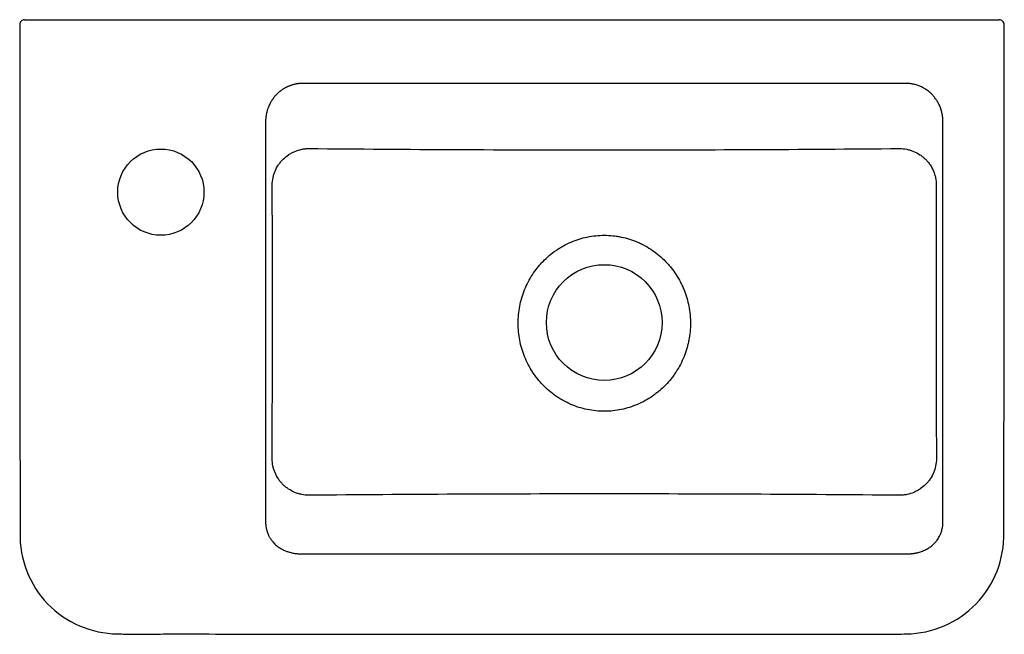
# Model space of a CAD drawing. Header units: millimetres. Extents: x 4644.543 to 4644.943, y 2353.01 to 2353.259.
import ezdxf

# ---------------------------------------------------------------- set-up
doc = ezdxf.new("R2010")
doc.units = ezdxf.units.MM
doc.layers.add('SANINDUSA', color=3, linetype='Continuous')

msp = doc.modelspace()

# ---------------------------------------------------------------- linework, layer by layer
at = {"layer": 'SANINDUSA'}
msp.add_line((4644.54844573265, 2353.259117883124), (4644.93804809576, 2353.259117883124), dxfattribs=at)
for centre, radius in [((4644.600746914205, 2353.189117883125), 0.0175), ((4644.78074682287, 2353.13618029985), 0.02349999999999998)]:
    msp.add_circle(centre, radius, dxfattribs=at)
for centre, radius, start, end in [((4644.545449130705, 2353.25711872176), 0.0019991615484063, 90.0245339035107, 180.0251522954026), ((4644.941044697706, 2353.25711872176), 0.0019991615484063, 359.9748477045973, 89.97546609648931), ((4644.58358834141, 2353.04981807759), 0.04, 178.5369472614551, 269.4070532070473), ((4644.902907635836, 2353.04981807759), 0.04, 270.5929467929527, 1.463052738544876)]:
    msp.add_arc(centre, radius, start, end, dxfattribs=at)
for points, knots in [([(4644.545448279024, 2353.259117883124), (4644.545439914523, 2353.259117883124), (4644.545452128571, 2353.259117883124), (4644.545516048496, 2353.259117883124), (4644.545568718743, 2353.259117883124), (4644.545711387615, 2353.259117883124), (4644.545800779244, 2353.259117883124), (4644.54601561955, 2353.259117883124), (4644.546141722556, 2353.259117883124), (4644.546558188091, 2353.259117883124), (4644.546898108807, 2353.259117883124), (4644.547451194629, 2353.259117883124), (4644.547645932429, 2353.259117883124), (4644.548041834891, 2353.259117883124), (4644.548242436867, 2353.259117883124), (4644.548445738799, 2353.259117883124)], [0, 0, 0, 0, 0.124999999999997, 0.124999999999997, 0.249999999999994, 0.249999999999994, 0.374999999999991, 0.374999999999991, 0.499999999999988, 0.499999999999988, 0.749999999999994, 0.749999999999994, 0.874999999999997, 0.874999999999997, 1, 1, 1, 1]), ([(4644.938048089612, 2353.259117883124), (4644.938251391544, 2353.259117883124), (4644.938451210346, 2353.259117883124), (4644.938844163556, 2353.259117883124), (4644.939039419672, 2353.259117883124), (4644.939410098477, 2353.259117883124), (4644.939585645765, 2353.259117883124), (4644.939917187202, 2353.259117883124), (4644.940073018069, 2353.259117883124), (4644.940489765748, 2353.259117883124), (4644.940710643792, 2353.259117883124), (4644.940924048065, 2353.259117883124), (4644.940977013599, 2353.259117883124), (4644.941041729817, 2353.259117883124), (4644.941053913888, 2353.259117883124), (4644.941045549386, 2353.259117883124)], [0, 0, 0, 0, 0.1250000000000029, 0.1250000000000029, 0.2500000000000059, 0.2500000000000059, 0.3750000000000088, 0.3750000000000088, 0.5000000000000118, 0.5000000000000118, 0.7500000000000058, 0.7500000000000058, 0.8750000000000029, 0.8750000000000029, 1, 1, 1, 1]), ([(4644.543445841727, 2353.25711784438), (4644.543445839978, 2353.256744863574), (4644.543445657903, 2353.217920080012), (4644.543530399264, 2353.159873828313), (4644.543480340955, 2353.092573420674), (4644.543655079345, 2353.062650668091), (4644.543573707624, 2353.05193414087), (4644.543601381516, 2353.050839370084)], [0, 0, 0, 0, 0.005376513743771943, 0.5596587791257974, 0.8367952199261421, 0.9753743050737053, 0.9911634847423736, 0.9911634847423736, 0.9911634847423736, 0.9911634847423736]), ([(4644.942891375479, 2353.049000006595), (4644.942883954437, 2353.049643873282), (4644.942927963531, 2353.051760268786), (4644.942892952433, 2353.056287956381), (4644.943131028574, 2353.125012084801), (4644.943068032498, 2353.192268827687), (4644.943007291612, 2353.257117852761)], [0, 0, 0, 0, 0.009250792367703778, 0.0305381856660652, 0.06524385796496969, 1, 1, 1, 1]), ([(4644.658247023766, 2353.233250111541), (4644.658126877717, 2353.233249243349), (4644.657886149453, 2353.233247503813), (4644.657524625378, 2353.233233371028), (4644.657162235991, 2353.23321070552), (4644.656799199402, 2353.233178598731), (4644.656435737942, 2353.233137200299), (4644.656072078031, 2353.233086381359), (4644.655708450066, 2353.233026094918), (4644.655345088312, 2353.232956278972), (4644.654982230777, 2353.232876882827), (4644.654620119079, 2353.23278786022), (4644.654258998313, 2353.232689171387), (4644.653899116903, 2353.232580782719), (4644.653540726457, 2353.232462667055), (4644.653184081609, 2353.232334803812), (4644.652829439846, 2353.232197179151), (4644.65247706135, 2353.232049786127), (4644.652127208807, 2353.231892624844), (4644.65178014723, 2353.231725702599), (4644.651436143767, 2353.23154903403), (4644.651095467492, 2353.231362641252), (4644.650758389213, 2353.231166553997), (4644.650425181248, 2353.230960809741), (4644.650096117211, 2353.230745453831), (4644.64977147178, 2353.230520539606), (4644.649451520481, 2353.230286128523), (4644.649136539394, 2353.230042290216), (4644.648826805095, 2353.229789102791), (4644.648522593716, 2353.229526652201), (4644.648224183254, 2353.229255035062), (4644.647931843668, 2353.22897434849), (4644.647413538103, 2353.228449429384), (4644.646691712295, 2353.227626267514), (4644.645826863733, 2353.226432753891), (4644.645044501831, 2353.225099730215), (4644.644531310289, 2353.223983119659), (4644.644211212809, 2353.223142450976), (4644.644029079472, 2353.222610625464), (4644.643854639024, 2353.22203387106), (4644.643692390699, 2353.22141168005), (4644.643547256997, 2353.220743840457), (4644.643424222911, 2353.220030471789), (4644.643329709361, 2353.219272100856), (4644.643265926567, 2353.21846972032), (4644.643257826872, 2353.217919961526), (4644.643253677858, 2353.217638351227)], [0, 0, 0, 0, 0.01497550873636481, 0.03000538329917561, 0.04509044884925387, 0.06023152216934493, 0.07542941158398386, 0.09068491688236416, 0.1059988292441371, 0.1213719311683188, 0.1368049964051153, 0.1522987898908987, 0.1678540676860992, 0.1834715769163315, 0.1991520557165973, 0.2148962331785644, 0.2307048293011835, 0.2465785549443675, 0.2625181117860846, 0.2785241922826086, 0.2945974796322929, 0.3107386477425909, 0.3269483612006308, 0.3432272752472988, 0.3595760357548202, 0.3759952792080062, 0.3924856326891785, 0.4090477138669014, 0.4256821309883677, 0.4423894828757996, 0.4591703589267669, 0.4760253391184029, 0.4929549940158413, 0.5512234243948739, 0.6124650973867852, 0.6766945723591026, 0.7439237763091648, 0.7656436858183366, 0.7890471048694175, 0.8141340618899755, 0.8409044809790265, 0.8693581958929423, 0.8994949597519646, 0.9313144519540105, 0.9648162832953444, 1, 1, 1, 1]), ([(4644.918240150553, 2353.217638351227), (4644.918239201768, 2353.217773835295), (4644.918237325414, 2353.218041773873), (4644.918222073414, 2353.218438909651), (4644.918198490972, 2353.218826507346), (4644.918166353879, 2353.219204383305), (4644.918126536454, 2353.219572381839), (4644.91807961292, 2353.219930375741), (4644.918026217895, 2353.220278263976), (4644.917966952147, 2353.220615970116), (4644.917902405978, 2353.220943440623), (4644.917833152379, 2353.22126064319), (4644.917759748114, 2353.221567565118), (4644.917682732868, 2353.221864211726), (4644.917602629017, 2353.222150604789), (4644.917519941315, 2353.222426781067), (4644.917435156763, 2353.2226927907), (4644.91734874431, 2353.222948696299), (4644.917261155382, 2353.223194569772), (4644.917172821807, 2353.223430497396), (4644.916916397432, 2353.224084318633), (4644.916441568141, 2353.225114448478), (4644.915658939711, 2353.226444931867), (4644.914793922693, 2353.227636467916), (4644.913977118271, 2353.228566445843), (4644.913247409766, 2353.229283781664), (4644.912623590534, 2353.229832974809), (4644.911976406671, 2353.230342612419), (4644.911308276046, 2353.230811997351), (4644.910621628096, 2353.231240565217), (4644.90991887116, 2353.231627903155), (4644.909202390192, 2353.231973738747), (4644.908474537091, 2353.232277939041), (4644.907737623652, 2353.232540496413), (4644.906993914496, 2353.232761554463), (4644.906245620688, 2353.232941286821), (4644.905494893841, 2353.233080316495), (4644.904743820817, 2353.233178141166), (4644.903994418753, 2353.233238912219), (4644.903495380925, 2353.233246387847), (4644.903246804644, 2353.233250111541)], [0, 0, 0, 0, 0.01692925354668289, 0.03347995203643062, 0.04965204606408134, 0.0654454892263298, 0.08086023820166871, 0.09589625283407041, 0.1105534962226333, 0.1248319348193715, 0.1387315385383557, 0.1522522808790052, 0.1653941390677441, 0.1781570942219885, 0.1905411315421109, 0.2025462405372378, 0.2141724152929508, 0.2254196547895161, 0.2362879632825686, 0.246777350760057, 0.2568878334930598, 0.3240146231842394, 0.3881618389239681, 0.4493414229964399, 0.5075679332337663, 0.5424309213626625, 0.5769787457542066, 0.6112165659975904, 0.6451497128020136, 0.6787836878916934, 0.7121241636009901, 0.7451769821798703, 0.7779481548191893, 0.8104438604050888, 0.8426704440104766, 0.8746344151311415, 0.906342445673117, 0.9378013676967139, 0.9690181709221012, 1, 1, 1, 1]), ([(4644.645967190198, 2353.192062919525), (4644.645976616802, 2353.193031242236), (4644.646080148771, 2353.193982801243), (4644.646370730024, 2353.195386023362), (4644.646490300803, 2353.195849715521), (4644.646775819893, 2353.196768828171), (4644.646942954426, 2353.197226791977), (4644.647506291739, 2353.198562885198), (4644.647963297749, 2353.199406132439), (4644.648768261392, 2353.200601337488), (4644.649056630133, 2353.200988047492), (4644.649674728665, 2353.201737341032), (4644.650004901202, 2353.202099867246), (4644.651035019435, 2353.203125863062), (4644.651781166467, 2353.203737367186), (4644.652989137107, 2353.204546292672), (4644.653407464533, 2353.2047981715), (4644.654271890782, 2353.205262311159), (4644.654712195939, 2353.205471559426), (4644.656056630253, 2353.206032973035), (4644.656984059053, 2353.206319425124), (4644.658422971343, 2353.206614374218), (4644.65891051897, 2353.206689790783), (4644.659885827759, 2353.206792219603), (4644.660375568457, 2353.206819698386), (4644.660867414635, 2353.206823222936)], [0, 0, 0, 0, 0.1249999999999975, 0.1249999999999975, 0.187499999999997, 0.187499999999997, 0.2499999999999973, 0.2499999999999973, 0.3749999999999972, 0.3749999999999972, 0.4374999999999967, 0.4374999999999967, 0.4999999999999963, 0.4999999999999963, 0.6249999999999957, 0.6249999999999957, 0.6874999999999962, 0.6874999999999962, 0.7499999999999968, 0.7499999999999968, 0.8749999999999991, 0.8749999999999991, 0.9374999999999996, 0.9374999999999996, 1, 1, 1, 1]), ([(4644.660867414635, 2353.206823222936), (4644.700818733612, 2353.206461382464), (4644.740776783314, 2353.206278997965), (4644.800723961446, 2353.206278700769), (4644.820709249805, 2353.206324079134), (4644.860672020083, 2353.206505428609), (4644.880650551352, 2353.206641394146), (4644.900626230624, 2353.206822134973)], [0, 0, 0, 0, 0.5, 0.5, 0.75, 0.75, 1, 1, 1, 1]), ([(4644.900626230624, 2353.206822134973), (4644.901608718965, 2353.206815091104), (4644.902575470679, 2353.206713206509), (4644.904002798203, 2353.206422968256), (4644.904474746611, 2353.206303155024), (4644.905410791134, 2353.206016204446), (4644.905873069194, 2353.205849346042), (4644.907220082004, 2353.205288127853), (4644.908074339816, 2353.204831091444), (4644.909289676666, 2353.204020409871), (4644.909684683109, 2353.203728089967), (4644.910436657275, 2353.203112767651), (4644.911154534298, 2353.202464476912), (4644.911805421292, 2353.201751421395), (4644.912422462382, 2353.201005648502), (4644.912715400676, 2353.200614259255), (4644.913528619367, 2353.199409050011), (4644.913985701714, 2353.198564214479), (4644.914546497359, 2353.197236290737), (4644.914712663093, 2353.196782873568), (4644.915000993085, 2353.195857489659), (4644.915121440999, 2353.195391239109), (4644.915413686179, 2353.193982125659), (4644.915517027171, 2353.193028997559), (4644.915526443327, 2353.192061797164)], [0, 0, 0, 0, 0.1249999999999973, 0.1249999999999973, 0.1874999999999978, 0.1874999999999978, 0.2499999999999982, 0.2499999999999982, 0.3749999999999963, 0.3749999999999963, 0.4374999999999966, 0.4374999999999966, 0.4999999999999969, 0.5624999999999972, 0.5624999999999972, 0.6249999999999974, 0.6249999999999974, 0.7499999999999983, 0.7499999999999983, 0.8124999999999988, 0.8124999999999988, 0.8749999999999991, 0.8749999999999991, 1, 1, 1, 1]), ([(4644.78074682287, 2353.10018029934), (4644.783082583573, 2353.100180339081), (4644.785382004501, 2353.100417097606), (4644.7887784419, 2353.101115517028), (4644.789901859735, 2353.101406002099), (4644.792130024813, 2353.102105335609), (4644.793216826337, 2353.102508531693), (4644.796398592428, 2353.103872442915), (4644.798415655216, 2353.10498603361), (4644.800805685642, 2353.106635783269), (4644.801278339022, 2353.106979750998), (4644.802202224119, 2353.107688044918), (4644.802653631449, 2353.108052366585), (4644.803976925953, 2353.109175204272), (4644.804817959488, 2353.109963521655), (4644.806419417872, 2353.111618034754), (4644.807179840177, 2353.1124842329), (4644.808259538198, 2353.113842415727), (4644.808609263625, 2353.114304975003), (4644.809288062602, 2353.115250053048), (4644.809617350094, 2353.115733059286), (4644.811194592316, 2353.118172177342), (4644.812251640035, 2353.120219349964), (4644.813539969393, 2353.123429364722), (4644.813919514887, 2353.124522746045), (4644.814411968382, 2353.126198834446), (4644.814563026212, 2353.126762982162), (4644.814836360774, 2353.127891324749), (4644.814959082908, 2353.128456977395), (4644.815504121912, 2353.131292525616), (4644.815722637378, 2353.133584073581), (4644.815722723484, 2353.136477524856), (4644.815708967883, 2353.137057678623), (4644.815653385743, 2353.138220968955), (4644.815611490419, 2353.138803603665), (4644.815445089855, 2353.140537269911), (4644.815279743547, 2353.14168029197), (4644.814624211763, 2353.145071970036), (4644.813976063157, 2353.147283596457), (4644.812891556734, 2353.149983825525), (4644.812660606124, 2353.150520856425), (4644.812175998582, 2353.151576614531), (4644.811921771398, 2353.15209684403), (4644.811123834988, 2353.153634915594), (4644.810544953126, 2353.15463019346), (4644.809294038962, 2353.156560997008), (4644.808622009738, 2353.157496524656), (4644.807542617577, 2353.158854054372), (4644.807170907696, 2353.159298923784), (4644.806403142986, 2353.160173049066), (4644.806006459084, 2353.16060283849), (4644.80398375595, 2353.16268864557), (4644.802225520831, 2353.164175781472), (4644.799381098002, 2353.16613823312), (4644.798398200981, 2353.166747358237), (4644.796869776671, 2353.167590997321), (4644.796350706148, 2353.167860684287), (4644.795306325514, 2353.168370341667), (4644.79477959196, 2353.168611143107), (4644.792123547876, 2353.169746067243), (4644.789927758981, 2353.17043495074), (4644.787093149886, 2353.171018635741), (4644.786521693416, 2353.171121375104), (4644.78536951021, 2353.171298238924), (4644.784790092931, 2353.171372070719), (4644.783057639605, 2353.171548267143), (4644.781904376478, 2353.171606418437), (4644.779601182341, 2353.171606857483), (4644.778451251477, 2353.171549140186), (4644.77615474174, 2353.171317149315), (4644.775006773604, 2353.171142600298), (4644.77157665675, 2353.170439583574), (4644.76937544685, 2353.169747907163), (4644.766196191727, 2353.168390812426), (4644.765157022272, 2353.167884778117), (4644.76362980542, 2353.167043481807), (4644.763124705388, 2353.166748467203), (4644.76213478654, 2353.166136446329), (4644.761649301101, 2353.165819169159), (4644.759268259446, 2353.164177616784), (4644.757510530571, 2353.162689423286), (4644.755495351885, 2353.160612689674), (4644.755101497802, 2353.160186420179), (4644.754332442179, 2353.159311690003), (4644.75395757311, 2353.158863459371), (4644.752872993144, 2353.157500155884), (4644.752198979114, 2353.156561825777), (4644.750319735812, 2353.153661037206), (4644.749255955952, 2353.151613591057), (4644.747951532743, 2353.148367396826), (4644.747571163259, 2353.147269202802), (4644.746919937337, 2353.145053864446), (4644.746648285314, 2353.143934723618), (4644.746211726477, 2353.141673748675), (4644.746046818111, 2353.14053191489), (4644.745825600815, 2353.138225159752), (4644.74576965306, 2353.137054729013), (4644.745770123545, 2353.133575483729), (4644.745989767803, 2353.131283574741), (4644.746643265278, 2353.127886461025), (4644.746915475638, 2353.126760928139), (4644.747408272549, 2353.125083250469), (4644.747586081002, 2353.124527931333), (4644.747966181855, 2353.123432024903), (4644.748168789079, 2353.12289034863), (4644.749243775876, 2353.120212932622), (4644.750300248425, 2353.1181692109), (4644.75187089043, 2353.115739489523), (4644.75219763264, 2353.115259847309), (4644.752876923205, 2353.114313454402), (4644.75322888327, 2353.113847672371), (4644.754311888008, 2353.112484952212), (4644.755073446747, 2353.111617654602), (4644.757474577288, 2353.109136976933), (4644.759229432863, 2353.107643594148), (4644.761625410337, 2353.105987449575), (4644.762114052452, 2353.105667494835), (4644.763100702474, 2353.105056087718), (4644.763600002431, 2353.104763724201), (4644.765115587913, 2353.103926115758), (4644.766149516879, 2353.103420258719), (4644.768264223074, 2353.1025131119), (4644.769344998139, 2353.102111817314), (4644.771554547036, 2353.101416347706), (4644.772688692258, 2353.101121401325), (4644.776104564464, 2353.100416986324), (4644.778411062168, 2353.100180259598), (4644.78074682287, 2353.10018029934)], [0, 0, 0, 0, 0.03124999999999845, 0.03124999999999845, 0.04687499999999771, 0.04687499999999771, 0.06249999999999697, 0.06249999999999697, 0.0937499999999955, 0.0937499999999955, 0.1015624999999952, 0.1015624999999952, 0.1093749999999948, 0.1093749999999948, 0.1249999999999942, 0.1249999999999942, 0.1406249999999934, 0.1406249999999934, 0.1484374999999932, 0.1484374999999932, 0.156249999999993, 0.156249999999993, 0.1874999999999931, 0.1874999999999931, 0.2031249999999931, 0.2031249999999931, 0.2109374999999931, 0.2109374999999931, 0.2187499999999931, 0.2187499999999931, 0.2499999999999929, 0.2499999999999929, 0.2578124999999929, 0.2578124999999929, 0.2656249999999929, 0.2656249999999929, 0.2812499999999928, 0.2812499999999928, 0.3124999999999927, 0.3124999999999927, 0.3203124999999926, 0.3203124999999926, 0.3281249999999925, 0.3281249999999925, 0.3437499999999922, 0.3437499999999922, 0.359374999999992, 0.359374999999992, 0.3671874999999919, 0.3671874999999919, 0.3749999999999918, 0.3749999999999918, 0.4062499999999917, 0.4062499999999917, 0.4218749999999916, 0.4218749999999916, 0.4296874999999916, 0.4296874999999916, 0.4374999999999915, 0.4374999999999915, 0.4687499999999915, 0.4687499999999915, 0.4765624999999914, 0.4765624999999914, 0.4843749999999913, 0.4843749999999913, 0.4999999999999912, 0.4999999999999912, 0.5156249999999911, 0.5156249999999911, 0.531249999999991, 0.531249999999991, 0.5624999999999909, 0.5624999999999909, 0.5781249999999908, 0.5781249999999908, 0.5859374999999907, 0.5859374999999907, 0.5937499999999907, 0.5937499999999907, 0.6249999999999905, 0.6249999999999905, 0.6328124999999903, 0.6328124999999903, 0.6406249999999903, 0.6406249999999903, 0.6562499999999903, 0.6562499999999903, 0.6874999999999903, 0.6874999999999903, 0.7031249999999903, 0.7031249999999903, 0.7187499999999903, 0.7187499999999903, 0.7343749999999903, 0.7343749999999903, 0.7499999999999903, 0.7499999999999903, 0.7812499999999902, 0.7812499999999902, 0.7968749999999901, 0.7968749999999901, 0.80468749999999, 0.80468749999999, 0.81249999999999, 0.81249999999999, 0.8437499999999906, 0.8437499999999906, 0.8515624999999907, 0.8515624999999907, 0.8593749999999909, 0.8593749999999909, 0.8749999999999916, 0.8749999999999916, 0.906249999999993, 0.906249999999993, 0.9140624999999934, 0.9140624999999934, 0.921874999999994, 0.921874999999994, 0.9374999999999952, 0.9374999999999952, 0.9531249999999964, 0.9531249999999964, 0.9687499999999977, 0.9687499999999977, 1, 1, 1, 1]), ([(4644.660826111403, 2353.066081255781), (4644.65984324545, 2353.066088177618), (4644.658876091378, 2353.06619016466), (4644.657448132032, 2353.066480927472), (4644.656975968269, 2353.066600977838), (4644.656039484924, 2353.066888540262), (4644.655577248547, 2353.067055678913), (4644.654230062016, 2353.067617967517), (4644.65337559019, 2353.068075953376), (4644.652159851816, 2353.068888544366), (4644.651764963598, 2353.069181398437), (4644.651013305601, 2353.069797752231), (4644.650295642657, 2353.070447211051), (4644.649644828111, 2353.071161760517), (4644.649027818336, 2353.071909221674), (4644.648734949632, 2353.072301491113), (4644.647922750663, 2353.073508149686), (4644.647466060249, 2353.074354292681), (4644.646905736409, 2353.075684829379), (4644.646739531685, 2353.076139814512), (4644.646451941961, 2353.077065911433), (4644.646331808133, 2353.077532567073), (4644.646040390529, 2353.078943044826), (4644.645937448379, 2353.079897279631), (4644.645928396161, 2353.080865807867)], [0, 0, 0, 0, 0.1250000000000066, 0.1250000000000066, 0.1875000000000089, 0.1875000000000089, 0.2500000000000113, 0.2500000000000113, 0.3750000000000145, 0.3750000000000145, 0.4375000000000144, 0.4375000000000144, 0.5000000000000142, 0.562500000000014, 0.562500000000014, 0.6250000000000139, 0.6250000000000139, 0.7500000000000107, 0.7500000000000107, 0.8125000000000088, 0.8125000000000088, 0.875000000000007, 0.875000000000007, 1, 1, 1, 1]), ([(4644.915565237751, 2353.0808669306), (4644.915556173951, 2353.079897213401), (4644.915453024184, 2353.078944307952), (4644.915163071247, 2353.077539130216), (4644.915043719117, 2353.07707479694), (4644.914758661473, 2353.076154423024), (4644.914591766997, 2353.075695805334), (4644.914028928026, 2353.074357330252), (4644.913572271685, 2353.073512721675), (4644.912767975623, 2353.072315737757), (4644.912479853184, 2353.071928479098), (4644.911862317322, 2353.071178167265), (4644.911532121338, 2353.070814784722), (4644.910501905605, 2353.069786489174), (4644.909755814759, 2353.069173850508), (4644.908548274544, 2353.068363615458), (4644.908130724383, 2353.068111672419), (4644.907265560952, 2353.067646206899), (4644.906824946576, 2353.067436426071), (4644.90547978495, 2353.066873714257), (4644.904552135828, 2353.066586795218), (4644.903113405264, 2353.06629145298), (4644.902625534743, 2353.066215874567), (4644.901649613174, 2353.066113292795), (4644.901159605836, 2353.066085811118), (4644.900667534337, 2353.066082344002)], [0, 0, 0, 0, 0.1250000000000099, 0.1250000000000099, 0.187500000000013, 0.187500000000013, 0.250000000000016, 0.250000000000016, 0.37500000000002, 0.37500000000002, 0.437500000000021, 0.437500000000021, 0.5000000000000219, 0.5000000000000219, 0.6250000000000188, 0.6250000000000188, 0.6875000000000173, 0.6875000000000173, 0.7500000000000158, 0.7500000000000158, 0.8750000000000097, 0.8750000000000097, 0.9375000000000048, 0.9375000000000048, 1, 1, 1, 1]), ([(4644.900667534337, 2353.066082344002), (4644.860702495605, 2353.066444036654), (4644.820730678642, 2353.066626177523), (4644.760762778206, 2353.066625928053), (4644.74077055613, 2353.066580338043), (4644.700794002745, 2353.066398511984), (4644.680808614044, 2353.066262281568), (4644.660826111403, 2353.066081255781)], [0, 0, 0, 0, 0.5, 0.5, 0.75, 0.75, 1, 1, 1, 1]), ([(4644.643253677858, 2353.055590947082), (4644.643254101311, 2353.055500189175), (4644.643254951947, 2353.055317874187), (4644.643262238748, 2353.055042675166), (4644.643274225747, 2353.054764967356), (4644.643291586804, 2353.054484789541), (4644.643314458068, 2353.05420226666), (4644.643343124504, 2353.053917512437), (4644.643377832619, 2353.053630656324), (4644.643418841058, 2353.053341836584), (4644.643466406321, 2353.053051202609), (4644.643520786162, 2353.052758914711), (4644.643582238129, 2353.052465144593), (4644.643651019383, 2353.052170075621), (4644.643727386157, 2353.051873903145), (4644.643811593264, 2353.051576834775), (4644.64390389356, 2353.051279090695), (4644.644004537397, 2353.050980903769), (4644.644113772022, 2353.050682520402), (4644.644231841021, 2353.050384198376), (4644.644358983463, 2353.050086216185), (4644.644613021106, 2353.049532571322), (4644.645058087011, 2353.048705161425), (4644.645795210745, 2353.047620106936), (4644.6467564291, 2353.046505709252), (4644.647766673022, 2353.045597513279), (4644.648682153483, 2353.044929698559), (4644.649346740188, 2353.044508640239), (4644.649858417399, 2353.044219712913), (4644.650588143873, 2353.043840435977), (4644.6515346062, 2353.043423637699), (4644.652621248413, 2353.043057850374), (4644.653455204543, 2353.042828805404), (4644.654107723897, 2353.042676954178), (4644.654749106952, 2353.042552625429), (4644.655377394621, 2353.042453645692), (4644.655990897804, 2353.042377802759), (4644.656588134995, 2353.042322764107), (4644.657167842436, 2353.042286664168), (4644.657728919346, 2353.042266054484), (4644.658096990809, 2353.042264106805), (4644.658277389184, 2353.042263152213)], [0, 0, 0, 0, 0.01107390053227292, 0.02224531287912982, 0.03352661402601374, 0.04492983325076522, 0.05646662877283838, 0.06814826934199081, 0.07998562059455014, 0.09198913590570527, 0.104168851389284, 0.1165343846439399, 0.129094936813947, 0.1418592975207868, 0.1548358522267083, 0.1680325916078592, 0.1814571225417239, 0.1951166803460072, 0.2090181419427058, 0.2231680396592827, 0.2375725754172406, 0.2522376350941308, 0.3050866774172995, 0.3661825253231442, 0.4356420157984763, 0.5135431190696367, 0.5601437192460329, 0.5972092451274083, 0.6247385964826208, 0.6427312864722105, 0.7121473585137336, 0.7669680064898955, 0.7970941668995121, 0.8260960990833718, 0.8539970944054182, 0.8808233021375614, 0.9066041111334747, 0.9313725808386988, 0.9551659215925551, 0.9780260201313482, 1, 1, 1, 1]), ([(4644.903216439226, 2353.042263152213), (4644.903318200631, 2353.042263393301), (4644.903523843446, 2353.042263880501), (4644.903835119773, 2353.042270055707), (4644.904152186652, 2353.042280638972), (4644.904474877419, 2353.042296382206), (4644.904803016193, 2353.042317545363), (4644.90513640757, 2353.042344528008), (4644.905474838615, 2353.042377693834), (4644.905818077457, 2353.042417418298), (4644.906165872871, 2353.042464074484), (4644.906517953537, 2353.042518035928), (4644.906874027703, 2353.042579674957), (4644.907233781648, 2353.0426493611), (4644.907596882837, 2353.042727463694), (4644.907962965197, 2353.042814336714), (4644.908331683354, 2353.042910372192), (4644.908860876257, 2353.043060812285), (4644.90955461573, 2353.043287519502), (4644.910408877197, 2353.043622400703), (4644.911250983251, 2353.044013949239), (4644.912063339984, 2353.04445786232), (4644.912831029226, 2353.044946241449), (4644.913481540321, 2353.045422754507), (4644.914041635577, 2353.045886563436), (4644.914532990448, 2353.046340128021), (4644.915030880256, 2353.0468546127), (4644.915569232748, 2353.047481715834), (4644.916104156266, 2353.048204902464), (4644.916598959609, 2353.049002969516), (4644.917034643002, 2353.049842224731), (4644.917407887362, 2353.050724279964), (4644.917713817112, 2353.051648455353), (4644.917910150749, 2353.052432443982), (4644.91803398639, 2353.053075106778), (4644.918112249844, 2353.053585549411), (4644.9181711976, 2353.05409297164), (4644.918211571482, 2353.054596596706), (4644.918235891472, 2353.055095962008), (4644.918238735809, 2353.055426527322), (4644.918240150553, 2353.055590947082)], [0, 0, 0, 0, 0.01239503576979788, 0.02504829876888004, 0.03796875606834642, 0.05116484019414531, 0.0646444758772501, 0.07841510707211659, 0.09248372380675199, 0.1068568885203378, 0.1215407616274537, 0.1365411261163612, 0.1518634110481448, 0.1675127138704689, 0.1834938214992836, 0.1998112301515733, 0.2164691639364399, 0.2334715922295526, 0.2726088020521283, 0.3141846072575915, 0.3582144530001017, 0.4009995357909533, 0.4438951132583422, 0.4869022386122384, 0.5165537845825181, 0.5483347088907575, 0.5822521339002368, 0.6183118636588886, 0.6656058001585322, 0.7089857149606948, 0.7485200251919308, 0.7942523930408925, 0.8364348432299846, 0.8752539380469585, 0.8969982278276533, 0.9182802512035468, 0.9391583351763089, 0.9596941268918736, 0.9799522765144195, 1, 1, 1, 1]), ([(4644.58317439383, 2353.009820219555), (4644.584214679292, 2353.009789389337), (4644.587734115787, 2353.00968508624), (4644.594279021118, 2353.009697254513), (4644.606488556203, 2353.009845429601), (4644.623940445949, 2353.009735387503), (4644.68772526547, 2353.00972310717), (4644.766972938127, 2353.009614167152), (4644.849590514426, 2353.009763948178), (4644.885660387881, 2353.009762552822), (4644.899882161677, 2353.009664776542), (4644.903011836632, 2353.00981704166), (4644.903320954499, 2353.009832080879)], [0, 0, 0, 0, 0.009752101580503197, 0.03299277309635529, 0.06131959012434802, 0.124174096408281, 0.196521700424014, 0.6590274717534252, 0.8667980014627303, 0.9706392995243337, 0.9971000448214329, 1, 1, 1, 1])]:
    msp.add_open_spline(points, degree=3, knots=knots, dxfattribs=at)
for points in [[(4644.903246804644, 2353.233250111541), (4644.821580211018, 2353.233250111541), (4644.739913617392, 2353.233250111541), (4644.658247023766, 2353.233250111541)], [(4644.643253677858, 2353.217638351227), (4644.643253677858, 2353.164991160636), (4644.643253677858, 2353.112343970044), (4644.643253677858, 2353.059696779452)], [(4644.918240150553, 2353.055590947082), (4644.918240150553, 2353.109606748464), (4644.918240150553, 2353.163622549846), (4644.918240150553, 2353.217638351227)], [(4644.645928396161, 2353.080865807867), (4644.646004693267, 2353.099390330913), (4644.646089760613, 2353.136447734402), (4644.646031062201, 2353.173521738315), (4644.645967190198, 2353.192062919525)], [(4644.915526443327, 2353.192061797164), (4644.915462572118, 2353.173520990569), (4644.915403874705, 2353.136447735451), (4644.915488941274, 2353.099391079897), (4644.915565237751, 2353.0808669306)], [(4644.643253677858, 2353.059696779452), (4644.643253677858, 2353.058328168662), (4644.643253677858, 2353.056959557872), (4644.643253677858, 2353.055590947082)], [(4644.658277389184, 2353.042263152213), (4644.739923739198, 2353.042263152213), (4644.821570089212, 2353.042263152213), (4644.903216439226, 2353.042263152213)]]:
    msp.add_open_spline(points, degree=3, dxfattribs=at)

doc.saveas('drawing.dxf')
